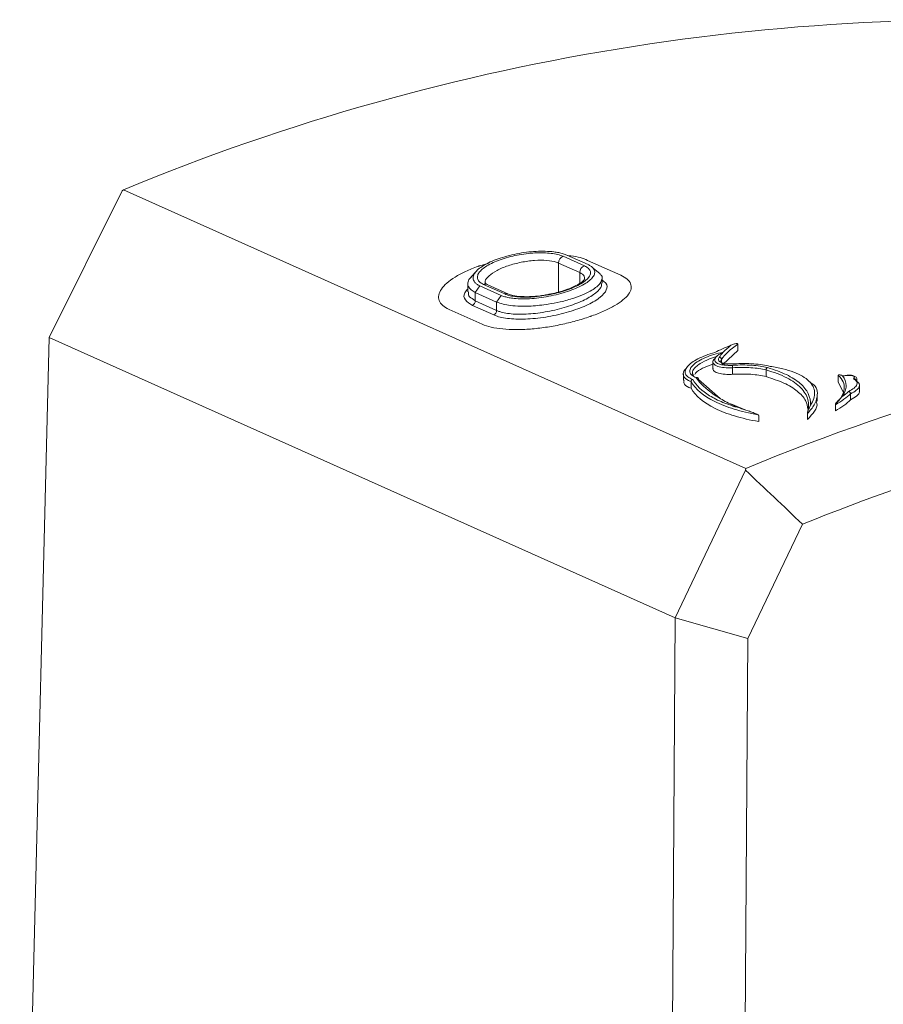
# Model space of a CAD drawing. Header units: millimetres. Extents: x 52 to 151, y 96 to 229.
# Tile 3 of 4: x 57 to 97, y 183 to 229. Entities that reach past the tile are written whole.
import ezdxf

# ---------------------------------------------------------------- set-up
doc = ezdxf.new("R2010")
doc.units = ezdxf.units.MM

msp = doc.modelspace()

# ---------------------------------------------------------------- linework, layer by layer
at = {"color": 7, "linetype": 'Continuous', "lineweight": 15}
for p, q in [((61.605, 220.903), (58.18, 214.027)), ((61.605, 220.903), (61.669, 220.962)), ((61.669, 220.962), (90.854, 207.878)), ((83.457, 217.448), (82.457, 217.896)), ((84.03, 217.021), (83.696, 217.283)), ((78.223, 217.145), (77.978, 216.881)), ((84.114, 216.584), (84.114, 216.812)), ((77.814, 216.544), (77.814, 216.169)), ((78.378, 216.453), (79.378, 216.005)), ((79.725, 216.067), (78.725, 216.516)), ((79.169, 215.69), (78.169, 216.138)), ((79.725, 216.067), (79.731, 216.065)), ((58.18, 214.025), (56.798, 158.14)), ((58.18, 214.027), (58.18, 214.025)), ((87.538, 200.864), (58.18, 214.025)), ((90.48, 213.422), (90.48, 213.709)), ((89.793, 212.783), (90.48, 213.422)), ((89.312, 212.885), (89.312, 212.575)), ((89.718, 212.85), (89.718, 212.995)), ((87.927, 212.326), (87.927, 212.015)), ((91.804, 212.192), (91.804, 212.503)), ((95.188, 211.941), (95.188, 212.22)), ((88.288, 211.642), (88.288, 211.955)), ((88.638, 212.06), (89.656, 211.164)), ((95.188, 211.941), (95.465, 211.373)), ((96.064, 211.969), (96.064, 212.064)), ((96.192, 211.507), (96.192, 211.788)), ((94.201, 211.036), (94.201, 211.318)), ((95.772, 211.099), (95.772, 211.383)), ((90.158, 210.915), (90.822, 210.63)), ((95.056, 210.582), (95.056, 210.87)), ((91.46, 210.08), (91.46, 210.357)), ((93.749, 210.177), (93.749, 210.461)), ((87.539, 200.864), (90.848, 207.794)), ((90.854, 207.878), (90.848, 207.794)), ((93.511, 205.267), (90.95, 199.905)), ((87.168, 144.536), (87.538, 200.864)), ((87.538, 200.864), (87.539, 200.864)), ((90.95, 199.905), (87.539, 200.864)), ((90.95, 199.905), (90.604, 147.319))]:
    msp.add_line(p, q, dxfattribs=at)
at = {"color": 8, "linetype": 'Continuous', "lineweight": 0}
for p, q in [((82.284, 217.838), (83.284, 217.39)), ((78.81, 217.523), (78.383, 217.395)), ((82.066, 216.159), (82.066, 217.52)), ((83.066, 217.072), (82.066, 217.52)), ((84.987, 216.952), (83.437, 217.647)), ((83.066, 216.57), (83.066, 217.072)), ((78.169, 216.138), (78.378, 216.453)), ((79.551, 216.07), (78.551, 216.518)), ((78.169, 216.138), (78.169, 215.744)), ((79.169, 215.69), (79.378, 216.005)), ((79.031, 215.086), (78.031, 215.534)), ((78.082, 215.813), (78.169, 215.744)), ((78.169, 215.744), (79.169, 215.295)), ((79.169, 215.69), (79.169, 215.295)), ((76.942, 215.344), (78.492, 214.649)), ((90.236, 212.606), (90.236, 212.606)), ((90.236, 212.299), (90.236, 212.606))]:
    msp.add_line(p, q, dxfattribs=at)
at = {"color": 8, "linetype": 'Continuous', "lineweight": 0, "flags": 128}
for points in [[(78.383, 217.395), (78.372, 217.391), (78.361, 217.388), (78.35, 217.384), (78.339, 217.38), (78.329, 217.376), (78.318, 217.372), (78.307, 217.368), (78.296, 217.365)], [(83.546, 215.011), (83.557, 215.015), (83.568, 215.019), (83.579, 215.023), (83.589, 215.026), (83.6, 215.03), (83.611, 215.034), (83.622, 215.038), (83.633, 215.042)], [(96.061, 212.064), (96.063, 212.058), (96.029, 212.002), (96.029, 212.001), (96.029, 212.001)]]:
    msp.add_lwpolyline(points, dxfattribs=at)
at = {"color": 7, "linetype": 'Continuous', "lineweight": 15}
for centre in [(101.74, 124.366), (130.925, 111.282)]:
    msp.add_arc(centre, 104.578, 85.24128, 112.53029, dxfattribs=at)
at = {"color": 8, "linetype": 'Continuous', "lineweight": 0}
for centre, radius, start, end in [((82.405, 217.523), 0.338, 110.9253, 180.44), ((83.405, 217.074), 0.338, 110.9253, 180.44), ((78.635, 216.309), 0.226, 66.4428, 111.7465), ((79.635, 215.86), 0.226, 66.4428, 111.7465), ((77.943, 215.743), 0.227, 292.964, 0.3144), ((78.943, 215.294), 0.227, 292.964, 0.3144)]:
    msp.add_arc(centre, radius, start, end, dxfattribs=at)
at = {"color": 7, "linetype": 'Continuous', "lineweight": 15}
msp.add_ellipse((118.274, 90.252), major_axis=(47.896, 115.763), ratio=0.840754, start_param=0.517177, end_param=0.687629, dxfattribs=at)
for points, knots in [([(82.457, 217.896), (82.431, 217.908), (82.378, 217.93), (82.287, 217.96), (82.189, 217.987), (82.082, 218.01), (81.968, 218.031), (81.766, 218.058), (81.457, 218.08), (81.021, 218.073), (80.564, 218.032), (80.101, 217.958), (79.651, 217.855), (79.232, 217.726), (78.858, 217.575), (78.544, 217.407), (78.297, 217.23), (78.132, 217.051), (78.054, 216.876), (78.068, 216.73), (78.136, 216.615), (78.233, 216.526), (78.33, 216.478), (78.378, 216.453)], [0, 0, 0, 0, 0.020866, 0.041609, 0.062328, 0.08312, 0.104082, 0.125307, 0.187857, 0.25017, 0.312208, 0.375163, 0.437909, 0.500179, 0.562349, 0.625173, 0.688018, 0.750096, 0.812341, 0.875067, 0.917259, 0.958642, 1, 1, 1, 1]), ([(79.378, 216.005), (79.404, 215.994), (79.457, 215.971), (79.548, 215.942), (79.646, 215.916), (79.752, 215.894), (79.867, 215.875), (80.068, 215.851), (80.377, 215.835), (80.812, 215.85), (81.268, 215.899), (81.73, 215.98), (82.18, 216.087), (82.598, 216.218), (82.973, 216.367), (83.288, 216.53), (83.537, 216.7), (83.702, 216.872), (83.781, 217.038), (83.767, 217.178), (83.699, 217.289), (83.602, 217.376), (83.506, 217.424), (83.457, 217.448)], [0, 0, 0, 0, 0.02085, 0.041582, 0.062295, 0.083086, 0.104055, 0.125295, 0.187813, 0.250152, 0.312203, 0.375149, 0.437911, 0.500177, 0.562362, 0.625181, 0.688039, 0.750102, 0.812313, 0.875062, 0.917228, 0.958615, 1, 1, 1, 1]), ([(78.169, 216.138), (78.031, 216.225), (77.82, 216.357), (77.808, 216.596), (77.853, 216.755), (77.968, 216.853), (78.002, 216.882)], [0, 0, 0, 0, 0.430531, 0.660069, 0.898729, 1, 1, 1, 1]), ([(83.991, 217.013), (84.029, 216.986), (84.132, 216.913), (84.119, 216.757), (84.022, 216.53), (83.728, 216.285), (83.275, 216.052), (82.778, 215.862), (82.196, 215.702), (81.513, 215.571), (80.864, 215.497), (80.274, 215.489), (79.675, 215.527), (79.369, 215.626), (79.169, 215.69)], [0, 0, 0, 0, 0.03978, 0.109122, 0.180104, 0.300229, 0.37263, 0.45311, 0.544249, 0.620216, 0.726226, 0.798851, 0.868749, 1, 1, 1, 1]), ([(83.309, 216.78), (83.309, 216.778), (83.31, 216.772), (83.179, 216.627), (82.899, 216.457), (82.492, 216.282), (82.049, 216.14), (81.741, 216.081), (81.619, 216.057)], [0, 0, 0, 0, 0.122401, 0.296922, 0.477037, 0.668126, 0.868277, 1, 1, 1, 1]), ([(78.736, 216.516), (78.72, 216.522), (78.624, 216.553), (78.61, 216.597), (78.611, 216.59), (78.612, 216.589)], [0, 0, 0, 0, 0.149879, 0.918033, 1, 1, 1, 1]), ([(79.169, 215.295), (79.216, 215.277), (79.42, 215.194), (79.926, 215.109), (80.756, 215.119), (81.674, 215.251), (82.562, 215.483), (83.322, 215.786), (83.85, 216.121), (84.115, 216.401), (84.087, 216.541), (84.078, 216.583)], [0, 0, 0, 0, 0.038201, 0.165863, 0.296097, 0.427924, 0.559726, 0.690191, 0.818789, 0.945734, 1, 1, 1, 1]), ([(77.85, 216.169), (77.842, 216.105), (77.824, 215.963), (77.991, 215.866), (78.082, 215.813)], [0, 0, 0, 0, 0.447235, 1, 1, 1, 1]), ([(81.619, 216.057), (81.552, 216.042), (81.297, 215.987), (80.844, 215.944), (80.331, 215.937), (79.935, 215.989), (79.793, 216.044), (79.732, 216.068)], [0, 0, 0, 0, 0.088944, 0.337055, 0.581602, 0.820127, 1, 1, 1, 1]), ([(90.479, 213.716), (90.478, 213.725), (90.472, 213.731), (90.459, 213.739), (90.452, 213.74), (90.432, 213.744), (90.418, 213.744), (90.375, 213.74), (90.348, 213.734), (90.265, 213.71), (90.213, 213.687), (90.16, 213.66)], [0, 0, 0, 0, 0.0625, 0.0625, 0.125, 0.125, 0.25, 0.25, 0.5, 0.5, 1, 1, 1, 1]), ([(89.404, 213.322), (89.253, 213.281), (89.112, 213.236), (88.846, 213.136), (88.722, 213.082), (88.391, 212.913), (88.221, 212.789), (88.069, 212.607), (88.035, 212.546), (88.005, 212.429), (88.007, 212.373), (88.049, 212.267), (88.088, 212.218), (88.201, 212.13), (88.275, 212.091), (88.366, 212.058)], [0, 0, 0, 0, 0.125, 0.125, 0.25, 0.25, 0.5, 0.5, 0.625, 0.625, 0.75, 0.75, 0.875, 0.875, 1, 1, 1, 1]), ([(88.528, 212.141), (88.444, 212.174), (88.377, 212.212), (88.279, 212.301), (88.248, 212.351), (88.226, 212.456), (88.234, 212.512), (88.288, 212.628), (88.333, 212.687), (88.524, 212.866), (88.719, 212.983), (89.083, 213.136), (89.216, 213.184), (89.496, 213.268), (89.644, 213.305), (89.797, 213.337)], [0, 0, 0, 0, 0.125, 0.125, 0.25, 0.25, 0.375, 0.375, 0.5, 0.5, 0.75, 0.75, 0.875, 0.875, 1, 1, 1, 1]), ([(89.525, 213.143), (89.398, 213.103), (89.086, 213.006), (88.736, 212.83), (88.463, 212.622), (88.315, 212.415), (88.373, 212.286), (88.4, 212.224)], [0, 0, 0, 0, 0.161363, 0.398571, 0.553252, 0.784475, 1, 1, 1, 1]), ([(90.236, 212.606), (90.231, 212.605), (90.091, 212.599), (89.828, 212.604), (89.565, 212.656), (89.384, 212.737), (89.298, 212.844), (89.308, 212.965), (89.399, 213.037), (89.428, 213.061)], [0, 0, 0, 0, 0.007622, 0.206683, 0.402764, 0.521285, 0.715459, 0.909445, 1, 1, 1, 1]), ([(89.718, 212.996), (89.717, 213.006), (89.715, 213.017), (89.711, 213.027), (89.707, 213.037), (89.702, 213.046), (89.695, 213.055), (89.687, 213.063), (89.679, 213.071), (89.67, 213.077), (89.66, 213.083), (89.65, 213.088), (89.639, 213.091), (89.632, 213.093), (89.626, 213.094), (89.619, 213.095), (89.614, 213.095), (89.61, 213.095), (89.606, 213.095)], [0, 0, 0, 0, 0.0000335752, 0.0000335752, 0.0000335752, 0.0000671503, 0.0000671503, 0.0000671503, 0.0001007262, 0.0001007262, 0.0001007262, 0.000134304, 0.000134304, 0.000134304, 0.000155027, 0.000155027, 0.000155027, 0.0001686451, 0.0001686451, 0.0001686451, 0.0001686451]), ([(89.799, 213.336), (89.799, 213.336), (89.799, 213.336), (89.799, 213.336), (89.798, 213.337), (89.798, 213.337), (89.797, 213.337)], [0.000241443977, 0.000241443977, 0.000241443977, 0.000241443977, 0.000241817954, 0.000241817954, 0.000241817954, 0.00024397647, 0.00024397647, 0.00024397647, 0.00024397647]), ([(88.458, 212.29), (88.47, 212.312), (88.527, 212.41), (88.811, 212.59), (89.144, 212.717), (89.311, 212.781)], [0, 0, 0, 0, 0.127755, 0.560488, 1, 1, 1, 1]), ([(89.718, 212.996), (89.716, 212.992), (89.689, 212.952), (89.675, 212.876), (89.745, 212.799), (89.876, 212.744), (90.046, 212.713), (90.209, 212.718), (90.283, 212.721)], [0, 0, 0, 0, 0.019092, 0.244186, 0.465583, 0.600109, 0.819692, 1, 1, 1, 1]), ([(91.996, 212.671), (91.773, 212.729), (91.515, 212.768), (91.081, 212.798), (90.928, 212.803), (90.616, 212.803), (90.456, 212.799), (90.29, 212.789)], [0, 0, 0, 0, 0.5, 0.5, 0.75, 0.75, 1, 1, 1, 1]), ([(90.31, 212.789), (90.309, 212.79), (90.306, 212.794), (90.301, 212.796), (90.295, 212.795), (90.292, 212.791), (90.29, 212.789)], [0, 0, 0, 0, 0.138663, 0.425775, 0.712887, 1, 1, 1, 1]), ([(91.804, 212.503), (91.804, 212.514), (91.805, 212.525), (91.808, 212.536), (91.811, 212.547), (91.815, 212.557), (91.82, 212.567), (91.825, 212.577), (91.832, 212.586), (91.839, 212.593), (91.845, 212.599), (91.851, 212.604), (91.858, 212.608), (91.861, 212.609), (91.864, 212.611), (91.867, 212.612)], [0, 0, 0, 0, 0.0000335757, 0.0000335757, 0.0000335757, 0.0000671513, 0.0000671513, 0.0000671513, 0.0001007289, 0.0001007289, 0.0001007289, 0.0001273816, 0.0001273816, 0.0001273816, 0.0001394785, 0.0001394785, 0.0001394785, 0.0001394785]), ([(91.867, 212.612), (92.206, 212.516), (92.503, 212.406), (92.888, 212.221), (93.006, 212.156), (93.222, 212.019), (93.32, 211.946), (93.578, 211.72), (93.703, 211.561), (93.863, 211.222), (93.897, 211.043), (93.884, 210.854)], [0, 0, 0, 0, 0.25, 0.25, 0.375, 0.375, 0.5, 0.5, 0.75, 0.75, 1, 1, 1, 1]), ([(93.884, 210.854), (93.956, 210.959), (94.009, 211.062), (94.076, 211.263), (94.09, 211.362), (94.079, 211.552), (94.054, 211.644), (93.966, 211.819), (93.902, 211.904), (93.652, 212.144), (93.414, 212.282), (92.952, 212.457), (92.78, 212.509), (92.41, 212.6), (92.21, 212.639), (91.996, 212.671)], [0, 0, 0, 0, 0.125, 0.125, 0.25, 0.25, 0.375, 0.375, 0.5, 0.5, 0.75, 0.75, 0.875, 0.875, 1, 1, 1, 1]), ([(88.288, 211.956), (88.288, 211.956), (88.25, 211.973), (88.078, 212.041), (87.922, 212.208), (87.891, 212.409), (88.018, 212.529), (88.048, 212.558)], [0, 0, 0, 0, 0.0000078, 0.1170648, 0.4997263, 0.8820755, 1, 1, 1, 1]), ([(88.638, 212.06), (88.639, 212.07), (88.637, 212.081), (88.634, 212.09), (88.63, 212.1), (88.625, 212.109), (88.619, 212.116), (88.613, 212.124), (88.605, 212.13), (88.596, 212.135), (88.588, 212.14), (88.578, 212.143), (88.568, 212.144), (88.558, 212.146), (88.547, 212.145), (88.536, 212.143), (88.535, 212.143), (88.533, 212.142), (88.531, 212.142), (88.53, 212.141), (88.529, 212.141), (88.528, 212.141)], [0, 0, 0, 0, 0.0000330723, 0.0000330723, 0.0000330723, 0.0000661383, 0.0000661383, 0.0000661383, 0.0000993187, 0.0000993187, 0.0000993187, 0.0001329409, 0.0001329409, 0.0001329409, 0.0001671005, 0.0001671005, 0.0001671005, 0.0001724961, 0.0001724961, 0.0001724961, 0.0001759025, 0.0001759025, 0.0001759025, 0.0001759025]), ([(90.553, 210.72), (90.317, 210.816), (90.097, 210.919), (89.69, 211.135), (89.502, 211.249), (88.995, 211.606), (88.726, 211.864), (88.528, 212.141)], [0, 0, 0, 0, 0.25, 0.25, 0.5, 0.5, 1, 1, 1, 1]), ([(89.325, 212.575), (89.321, 212.563), (89.301, 212.5), (89.405, 212.409), (89.629, 212.323), (89.928, 212.288), (90.146, 212.296), (90.236, 212.299)], [0, 0, 0, 0, 0.063397, 0.319674, 0.572598, 0.824548, 1, 1, 1, 1]), ([(90.236, 212.299), (90.541, 212.318), (90.826, 212.318), (91.36, 212.281), (91.599, 212.245), (91.804, 212.192)], [0, 0, 0, 0, 0.5, 0.5, 1, 1, 1, 1]), ([(93.75, 210.491), (93.814, 210.708), (93.818, 210.917), (93.713, 211.309), (93.604, 211.492), (93.354, 211.749), (93.256, 211.833), (93.034, 211.99), (92.91, 212.064), (92.501, 212.274), (92.179, 212.397), (91.804, 212.503)], [0, 0, 0, 0, 0.25, 0.25, 0.5, 0.5, 0.625, 0.625, 0.75, 0.75, 1, 1, 1, 1]), ([(91.804, 212.192), (92.097, 212.097), (92.691, 211.903), (93.3, 211.517), (93.691, 211.103), (93.747, 210.798), (93.773, 210.661)], [0, 0, 0, 0, 0.259369, 0.526272, 0.785639, 1, 1, 1, 1]), ([(95.058, 210.889), (95.184, 211.015), (95.283, 211.139), (95.422, 211.381), (95.463, 211.5), (95.486, 211.731), (95.468, 211.843), (95.373, 212.053), (95.297, 212.153), (95.191, 212.247)], [0, 0, 0, 0, 0.25, 0.25, 0.5, 0.5, 0.75, 0.75, 1, 1, 1, 1]), ([(95.191, 212.247), (95.19, 212.242), (95.189, 212.238), (95.189, 212.232), (95.188, 212.228), (95.188, 212.224), (95.188, 212.22)], [0, 0, 0, 0, 0.00001875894, 0.00001875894, 0.00001875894, 0.0000323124, 0.0000323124, 0.0000323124, 0.0000323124]), ([(95.191, 212.247), (95.195, 212.259), (95.203, 212.263), (95.218, 212.27), (95.226, 212.272), (95.251, 212.274), (95.269, 212.272), (95.32, 212.262), (95.354, 212.248), (95.388, 212.231)], [0, 0, 0, 0, 0.125, 0.125, 0.25, 0.25, 0.5, 0.5, 1, 1, 1, 1]), ([(95.364, 212.25), (95.363, 212.25), (95.347, 212.256), (95.325, 212.258), (95.305, 212.261)], [0, 0, 0, 0, 0.1080529, 1, 1, 1, 1]), ([(95.388, 212.231), (95.509, 212.086), (95.567, 211.93), (95.56, 211.595), (95.494, 211.421), (95.366, 211.241)], [0, 0, 0, 0, 0.5, 0.5, 1, 1, 1, 1]), ([(96.063, 212.064), (96.06, 212.087), (96.054, 212.133), (96.005, 212.188), (95.932, 212.229), (95.817, 212.256), (95.651, 212.259), (95.506, 212.245), (95.433, 212.224), (95.416, 212.219)], [0, 0, 0, 0, 0.1027075, 0.2074203, 0.3297601, 0.5261718, 0.7272692, 0.9361994, 1, 1, 1, 1]), ([(87.958, 212.015), (87.951, 211.973), (87.929, 211.843), (88.092, 211.722), (88.254, 211.655), (88.288, 211.642)], [0, 0, 0, 0, 0.269625, 0.8481369, 1, 1, 1, 1]), ([(88.288, 211.956), (88.288, 211.967), (88.29, 211.978), (88.293, 211.988), (88.297, 211.998), (88.302, 212.009), (88.309, 212.017), (88.315, 212.027), (88.324, 212.035), (88.332, 212.041), (88.342, 212.048), (88.352, 212.054), (88.363, 212.058), (88.364, 212.058), (88.365, 212.058), (88.366, 212.058)], [0, 0, 0, 0, 0.0000333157, 0.0000333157, 0.0000333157, 0.0000666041, 0.0000666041, 0.0000666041, 0.0001003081, 0.0001003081, 0.0001003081, 0.0001354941, 0.0001354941, 0.0001354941, 0.000138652, 0.000138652, 0.000138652, 0.000138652]), ([(93.856, 211.927), (93.89, 211.909), (94.219, 211.734), (94.241, 211.35), (94.106, 210.866), (93.869, 210.598), (93.749, 210.461)], [0, 0, 0, 0, 0.052345, 0.50537, 0.748847, 1, 1, 1, 1]), ([(96.029, 211.996), (96.171, 211.92), (96.221, 211.82), (96.151, 211.658), (96.104, 211.603), (95.967, 211.493), (95.879, 211.44), (95.771, 211.388)], [0, 0, 0, 0, 0.5, 0.5, 0.75, 0.75, 1, 1, 1, 1]), ([(96.029, 212.001), (96.028, 212.011), (96.026, 212.021), (96.023, 212.03), (96.019, 212.039), (96.013, 212.048), (96.007, 212.055), (96, 212.063), (95.992, 212.069), (95.983, 212.074), (95.973, 212.08), (95.963, 212.084), (95.952, 212.087), (95.94, 212.089), (95.927, 212.09), (95.914, 212.09), (95.912, 212.089), (95.909, 212.089), (95.906, 212.089), (95.905, 212.089), (95.905, 212.089), (95.904, 212.089)], [0, 0, 0, 0, 0.0000310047, 0.0000310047, 0.0000310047, 0.0000619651, 0.0000619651, 0.0000619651, 0.0000936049, 0.0000936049, 0.0000936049, 0.0001275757, 0.0001275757, 0.0001275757, 0.000164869, 0.000164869, 0.000164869, 0.0001730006, 0.0001730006, 0.0001730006, 0.0001751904, 0.0001751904, 0.0001751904, 0.0001751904]), ([(88.288, 211.642), (88.499, 211.279), (88.874, 210.964), (89.548, 210.631), (89.694, 210.568), (90.001, 210.45), (90.163, 210.394), (90.674, 210.24), (91.05, 210.153), (91.46, 210.08)], [0, 0, 0, 0, 0.5, 0.5, 0.625, 0.625, 0.75, 0.75, 1, 1, 1, 1]), ([(95.058, 210.889), (95.06, 210.904), (95.067, 210.915), (95.08, 210.936), (95.087, 210.945), (95.107, 210.973), (95.121, 210.989), (95.162, 211.036), (95.189, 211.065), (95.269, 211.146), (95.319, 211.195), (95.366, 211.241)], [0, 0, 0, 0, 0.0625, 0.0625, 0.125, 0.125, 0.25, 0.25, 0.5, 0.5, 1, 1, 1, 1]), ([(95.771, 211.388), (95.77, 211.398), (95.767, 211.409), (95.763, 211.419), (95.759, 211.429), (95.754, 211.439), (95.747, 211.448), (95.74, 211.457), (95.732, 211.465), (95.724, 211.471), (95.715, 211.478), (95.706, 211.483), (95.697, 211.487), (95.689, 211.49), (95.682, 211.492), (95.675, 211.493), (95.674, 211.493), (95.673, 211.493), (95.672, 211.493)], [0, 0, 0, 0, 0.000033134, 0.000033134, 0.000033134, 0.0000662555, 0.0000662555, 0.0000662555, 0.0000995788, 0.0000995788, 0.0000995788, 0.000133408, 0.000133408, 0.000133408, 0.0001588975, 0.0001588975, 0.0001588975, 0.000162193, 0.000162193, 0.000162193, 0.000162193]), ([(95.772, 211.099), (95.875, 211.159), (96.082, 211.279), (96.205, 211.426), (96.18, 211.494), (96.176, 211.507)], [0, 0, 0, 0, 0.446397, 0.892957, 1, 1, 1, 1]), ([(93.749, 210.177), (93.994, 210.443), (94.279, 210.749), (94.17, 211.001), (94.156, 211.035)], [0, 0, 0, 0, 0.865315, 1, 1, 1, 1]), ([(93.75, 210.491), (93.751, 210.506), (93.754, 210.517), (93.76, 210.539), (93.763, 210.548), (93.772, 210.576), (93.778, 210.593), (93.797, 210.642), (93.809, 210.672), (93.844, 210.756), (93.865, 210.806), (93.884, 210.854)], [0, 0, 0, 0, 0.0625, 0.0625, 0.125, 0.125, 0.25, 0.25, 0.5, 0.5, 1, 1, 1, 1]), ([(95.056, 210.87), (95.056, 210.874), (95.056, 210.878), (95.057, 210.882), (95.057, 210.885), (95.057, 210.887), (95.058, 210.889)], [0, 0, 0, 0, 0.00001241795, 0.00001241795, 0.00001241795, 0.00001873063, 0.00001873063, 0.00001873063, 0.00001873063]), ([(91.427, 210.4), (91.407, 210.415), (91.387, 210.424), (91.348, 210.443), (91.328, 210.451), (91.27, 210.475), (91.232, 210.49), (91.119, 210.531), (91.045, 210.556), (90.827, 210.629), (90.687, 210.675), (90.553, 210.72)], [0, 0, 0, 0, 0.0625, 0.0625, 0.125, 0.125, 0.25, 0.25, 0.5, 0.5, 1, 1, 1, 1]), ([(91.46, 210.357), (91.46, 210.359), (91.46, 210.36), (91.459, 210.362), (91.458, 210.365), (91.458, 210.367), (91.456, 210.369), (91.454, 210.373), (91.452, 210.377), (91.449, 210.38), (91.442, 210.388), (91.435, 210.394), (91.427, 210.4)], [0, 0, 0, 0, 0.00000583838, 0.00000583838, 0.00000583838, 0.00001329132, 0.00001329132, 0.00001329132, 0.00002656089, 0.00002656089, 0.00002656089, 0.00006207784, 0.00006207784, 0.00006207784, 0.00006207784]), ([(93.749, 210.461), (93.749, 210.465), (93.749, 210.469), (93.749, 210.473), (93.749, 210.478), (93.749, 210.483), (93.75, 210.488), (93.75, 210.489), (93.75, 210.49), (93.75, 210.491)], [0, 0, 0, 0, 0.00001144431, 0.00001144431, 0.00001144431, 0.00002780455, 0.00002780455, 0.00002780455, 0.00003099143, 0.00003099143, 0.00003099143, 0.00003099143])]:
    msp.add_open_spline(points, degree=3, knots=knots, dxfattribs=at)
at = {"color": 8, "linetype": 'Continuous', "lineweight": 0}
for points, knots in [([(78.551, 216.518), (78.48, 216.55), (78.421, 216.587), (78.331, 216.667), (78.299, 216.711), (78.263, 216.805), (78.259, 216.854), (78.279, 216.957), (78.303, 217.011), (78.414, 217.173), (78.543, 217.284), (78.798, 217.44), (78.895, 217.492), (79.106, 217.589), (79.219, 217.635), (79.46, 217.72), (79.59, 217.76), (79.854, 217.831), (79.989, 217.862), (80.267, 217.917), (80.41, 217.939), (80.689, 217.974), (80.828, 217.987), (81.103, 218.002), (81.235, 218.004), (81.488, 217.998), (81.61, 217.989), (81.837, 217.963), (81.94, 217.944), (82.128, 217.898), (82.212, 217.87), (82.284, 217.838)], [0, 0, 0, 0, 0.0625, 0.0625, 0.125, 0.125, 0.1875, 0.1875, 0.25, 0.25, 0.375, 0.375, 0.4375, 0.4375, 0.5, 0.5, 0.5625, 0.5625, 0.625, 0.625, 0.6875, 0.6875, 0.75, 0.75, 0.8125, 0.8125, 0.875, 0.875, 0.9375, 0.9375, 1, 1, 1, 1]), ([(83.437, 217.647), (83.214, 217.739), (82.962, 217.844), (82.559, 217.869), (82.511, 217.872)], [0, 0, 0, 0, 0.88084, 1, 1, 1, 1]), ([(78.296, 217.365), (78.086, 217.29), (77.891, 217.211), (77.531, 217.043), (77.364, 216.954), (77.07, 216.771), (76.943, 216.678), (76.728, 216.489), (76.64, 216.392), (76.513, 216.203), (76.473, 216.111), (76.438, 215.93), (76.445, 215.843), (76.537, 215.599), (76.695, 215.455), (76.942, 215.344)], [0, 0, 0, 0, 0.125, 0.125, 0.25, 0.25, 0.375, 0.375, 0.5, 0.5, 0.625, 0.625, 0.75, 0.75, 1, 1, 1, 1]), ([(82.066, 217.52), (82.033, 217.534), (81.889, 217.592), (81.534, 217.655), (80.956, 217.655), (80.315, 217.569), (79.694, 217.404), (79.162, 217.18), (78.795, 216.928), (78.613, 216.715), (78.633, 216.61), (78.639, 216.578)], [0, 0, 0, 0, 0.03937, 0.166437, 0.295502, 0.426502, 0.558465, 0.689819, 0.819147, 0.945953, 1, 1, 1, 1]), ([(83.284, 217.39), (83.356, 217.358), (83.414, 217.322), (83.504, 217.244), (83.536, 217.201), (83.572, 217.11), (83.576, 217.063), (83.556, 216.964), (83.532, 216.912), (83.42, 216.758), (83.291, 216.651), (83.034, 216.499), (82.937, 216.449), (82.725, 216.354), (82.612, 216.308), (82.371, 216.223), (82.241, 216.183), (81.977, 216.11), (81.842, 216.078), (81.564, 216.02), (81.422, 215.996), (81.144, 215.957), (81.006, 215.942), (80.731, 215.923), (80.599, 215.918), (80.346, 215.92), (80.224, 215.926), (79.998, 215.95), (79.895, 215.966), (79.707, 216.01), (79.623, 216.038), (79.551, 216.07)], [0, 0, 0, 0, 0.0625, 0.0625, 0.125, 0.125, 0.1875, 0.1875, 0.25, 0.25, 0.375, 0.375, 0.4375, 0.4375, 0.5, 0.5, 0.5625, 0.5625, 0.625, 0.625, 0.6875, 0.6875, 0.75, 0.75, 0.8125, 0.8125, 0.875, 0.875, 0.9375, 0.9375, 1, 1, 1, 1]), ([(83.289, 216.783), (83.293, 216.825), (83.305, 216.941), (83.159, 217.021), (83.066, 217.072)], [0, 0, 0, 0, 0.359885, 1, 1, 1, 1]), ([(83.633, 215.042), (83.842, 215.116), (84.037, 215.194), (84.397, 215.355), (84.564, 215.441), (84.859, 215.614), (84.986, 215.701), (85.201, 215.877), (85.289, 215.967), (85.416, 216.142), (85.457, 216.227), (85.491, 216.394), (85.483, 216.476), (85.391, 216.705), (85.233, 216.842), (84.987, 216.952)], [0, 0, 0, 0, 0.125, 0.125, 0.25, 0.25, 0.375, 0.375, 0.5, 0.5, 0.625, 0.625, 0.75, 0.75, 1, 1, 1, 1]), ([(78.031, 215.534), (77.903, 215.615), (77.646, 215.777), (77.602, 216.061), (77.761, 216.243), (77.814, 216.303)], [0, 0, 0, 0, 0.40097, 0.801675, 1, 1, 1, 1]), ([(84.114, 216.713), (84.181, 216.669), (84.374, 216.545), (84.357, 216.263), (84.074, 215.913), (83.489, 215.562), (82.677, 215.25), (81.722, 215.013), (80.736, 214.883), (79.844, 214.881), (79.3, 214.976), (79.082, 215.065), (79.031, 215.086)], [0, 0, 0, 0, 0.059214, 0.170138, 0.28158, 0.394335, 0.508641, 0.624128, 0.739747, 0.854133, 0.966396, 1, 1, 1, 1]), ([(78.492, 214.649), (78.615, 214.594), (78.757, 214.548), (79.079, 214.473), (79.26, 214.445), (79.647, 214.407), (79.853, 214.397), (80.289, 214.397), (80.52, 214.406), (80.986, 214.442), (81.224, 214.469), (81.708, 214.54), (81.949, 214.583), (82.423, 214.683), (82.66, 214.74), (83.117, 214.867), (83.336, 214.936), (83.546, 215.011)], [0, 0, 0, 0, 0.125, 0.125, 0.25, 0.25, 0.375, 0.375, 0.5, 0.5, 0.625, 0.625, 0.75, 0.75, 0.875, 0.875, 1, 1, 1, 1]), ([(89.794, 213.333), (89.638, 213.264), (89.52, 213.186), (89.39, 213.032), (89.379, 212.956), (89.47, 212.83), (89.575, 212.78), (89.79, 212.735), (89.873, 212.726), (90.051, 212.717), (90.146, 212.717), (90.246, 212.723)], [0, 0, 0, 0, 0.25, 0.25, 0.5, 0.5, 0.75, 0.75, 0.875, 0.875, 1, 1, 1, 1]), ([(90.29, 212.789), (90.167, 212.781), (90.052, 212.784), (89.85, 212.806), (89.765, 212.827), (89.637, 212.884), (89.596, 212.92), (89.564, 213.002), (89.572, 213.047), (89.606, 213.095)], [0, 0, 0, 0, 0.25, 0.25, 0.5, 0.5, 0.75, 0.75, 1, 1, 1, 1]), ([(90.236, 212.606), (90.233, 212.629), (90.232, 212.654), (90.236, 212.697), (90.24, 212.715), (90.246, 212.723)], [0, 0, 0, 0, 0.5, 0.5, 1, 1, 1, 1]), ([(91.804, 212.503), (91.702, 212.529), (91.591, 212.551), (91.354, 212.587), (91.226, 212.6), (90.826, 212.626), (90.541, 212.625), (90.236, 212.606)], [0, 0, 0, 0, 0.25, 0.25, 0.5, 0.5, 1, 1, 1, 1]), ([(90.246, 212.723), (90.561, 212.743), (90.857, 212.742), (91.27, 212.714), (91.402, 212.7), (91.646, 212.663), (91.761, 212.64), (91.867, 212.612)], [0, 0, 0, 0, 0.5, 0.5, 0.75, 0.75, 1, 1, 1, 1]), ([(95.904, 212.089), (95.941, 212.117), (95.956, 212.146), (95.94, 212.197), (95.908, 212.218), (95.807, 212.246), (95.738, 212.252), (95.587, 212.248), (95.506, 212.237), (95.43, 212.219)], [0, 0, 0, 0, 0.25, 0.25, 0.5, 0.5, 0.75, 0.75, 1, 1, 1, 1]), ([(91.427, 210.4), (91.021, 210.473), (90.65, 210.561), (90.144, 210.716), (89.983, 210.771), (89.68, 210.889), (89.536, 210.952), (88.869, 211.283), (88.497, 211.596), (88.288, 211.955)], [0, 0, 0, 0, 0.25, 0.25, 0.375, 0.375, 0.5, 0.5, 1, 1, 1, 1]), ([(88.366, 212.058), (88.529, 211.775), (88.795, 211.52), (89.344, 211.183), (89.553, 211.077), (90.019, 210.885), (90.275, 210.798), (90.553, 210.72)], [0, 0, 0, 0, 0.5, 0.5, 0.75, 0.75, 1, 1, 1, 1]), ([(95.672, 211.493), (95.778, 211.544), (95.865, 211.597), (95.998, 211.707), (96.043, 211.762), (96.106, 211.921), (96.051, 212.018), (95.904, 212.089)], [0, 0, 0, 0, 0.25, 0.25, 0.5, 0.5, 1, 1, 1, 1])]:
    msp.add_open_spline(points, degree=3, knots=knots, dxfattribs=at)
at = {"color": 7, "linetype": 'Continuous', "lineweight": 15}
for points in [[(90.16, 213.66), (89.884, 213.555), (89.631, 213.441), (89.404, 213.322)], [(90.479, 213.716), (90.48, 213.714), (90.48, 213.711), (90.48, 213.709)], [(89.794, 213.333), (89.796, 213.334), (89.797, 213.335), (89.799, 213.336)], [(89.718, 212.995), (89.718, 212.995), (89.718, 212.995), (89.718, 212.996)], [(91.804, 212.503), (91.804, 212.503), (91.804, 212.503), (91.804, 212.503)], [(95.43, 212.219), (95.416, 212.223), (95.402, 212.227), (95.388, 212.231)], [(88.288, 211.955), (88.288, 211.955), (88.288, 211.956), (88.288, 211.956)], [(96.029, 212.001), (96.029, 212), (96.029, 211.998), (96.029, 211.996)], [(95.771, 211.388), (95.771, 211.386), (95.772, 211.385), (95.772, 211.383)], [(95.056, 210.582), (95.349, 210.753), (95.588, 210.925), (95.772, 211.099)], [(90.848, 207.794), (91.737, 206.953), (92.625, 206.111), (93.511, 205.267)]]:
    msp.add_open_spline(points, degree=3, dxfattribs=at)
at = {"color": 8, "linetype": 'Continuous', "lineweight": 0}
for points in [[(90.48, 213.709), (90.13, 213.477), (89.872, 213.235), (89.718, 212.995)], [(89.797, 213.337), (89.898, 213.445), (90.02, 213.553), (90.16, 213.66)], [(89.606, 213.095), (89.657, 213.174), (89.72, 213.254), (89.794, 213.333)], [(95.772, 211.383), (95.589, 211.211), (95.347, 211.039), (95.056, 210.87)], [(95.366, 211.241), (95.482, 211.325), (95.584, 211.409), (95.672, 211.493)]]:
    msp.add_open_spline(points, degree=3, dxfattribs=at)

doc.saveas('drawing.dxf')
